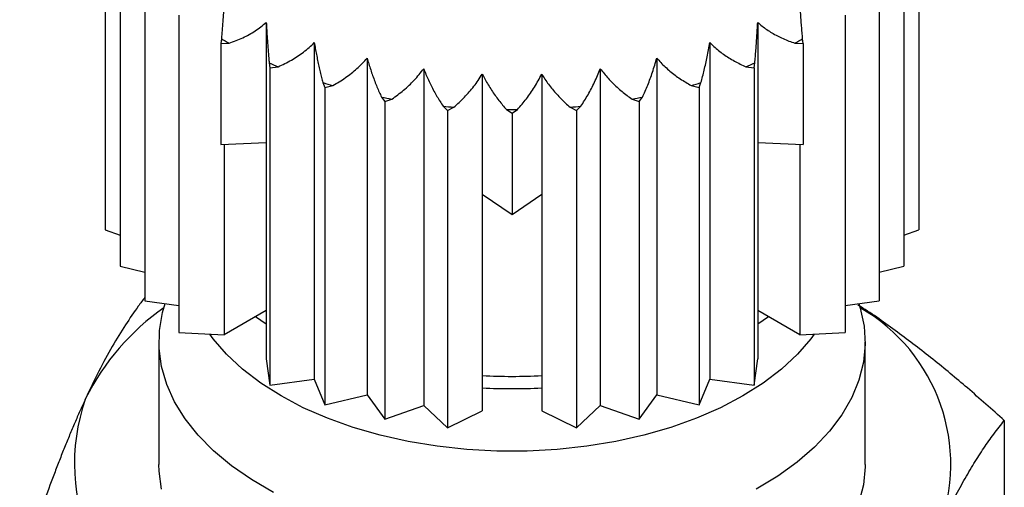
# Model space of a CAD drawing. Header units: millimetres. Extents: x 6 to 273, y 6 to 210.
# Tile 13 of 14: x 230.06 to 246.79, y 175.43 to 183.37. Entities that reach past the tile are written whole.
import ezdxf

# ---------------------------------------------------------------- set-up
doc = ezdxf.new("R2010")
doc.units = ezdxf.units.MM

msp = doc.modelspace()

# ---------------------------------------------------------------- linework, layer by layer
for p, q in [((231.515, 185.187), (231.515, 179.798)), ((245.342, 185.187), (245.342, 179.798)), ((231.771, 184.57), (231.771, 179.181)), ((245.086, 184.57), (245.086, 179.181)), ((232.192, 183.984), (232.192, 178.595)), ((244.666, 183.984), (244.666, 178.595)), ((232.765, 183.444), (232.765, 178.055)), ((244.092, 183.444), (244.092, 178.055)), ((234.253, 183.322), (234.253, 181.282)), ((242.604, 183.322), (242.604, 181.282)), ((233.49, 183.044), (233.479, 182.962)), ((243.378, 182.962), (243.367, 183.044)), ((233.479, 182.962), (233.622, 182.968)), ((233.479, 182.962), (233.479, 181.247)), ((235.069, 182.98), (235.069, 177.265)), ((241.788, 182.98), (241.788, 177.265)), ((243.236, 182.968), (243.378, 182.962)), ((243.378, 182.962), (243.378, 181.247)), ((235.968, 182.715), (235.968, 177.001)), ((240.889, 182.715), (240.889, 177.001)), ((234.303, 182.632), (234.314, 182.55)), ((234.314, 182.55), (234.453, 182.569)), ((234.314, 182.55), (234.314, 177.161)), ((236.928, 182.535), (236.928, 176.821)), ((239.929, 182.535), (239.929, 176.821)), ((242.404, 182.569), (242.543, 182.55)), ((242.543, 182.55), (242.554, 182.632)), ((242.543, 182.55), (242.543, 177.161)), ((237.924, 182.444), (237.924, 180.404)), ((238.933, 182.444), (238.933, 180.404)), ((235.217, 182.299), (235.251, 182.218)), ((235.251, 182.218), (235.383, 182.25)), ((235.251, 182.218), (235.251, 176.829)), ((241.474, 182.25), (241.607, 182.218)), ((241.607, 182.218), (241.64, 182.299)), ((241.607, 182.218), (241.607, 176.829)), ((236.211, 182.052), (236.265, 181.976)), ((240.592, 181.976), (240.647, 182.052)), ((236.265, 181.976), (236.388, 182.019)), ((236.265, 181.976), (236.265, 176.587)), ((237.259, 181.898), (237.334, 181.828)), ((237.334, 181.828), (237.442, 181.881)), ((239.415, 181.881), (239.524, 181.828)), ((239.524, 181.828), (239.598, 181.898)), ((240.47, 182.019), (240.592, 181.976)), ((240.592, 181.976), (240.592, 176.587)), ((237.334, 181.828), (237.334, 176.439)), ((238.336, 181.841), (238.429, 181.778)), ((238.429, 181.778), (238.522, 181.841)), ((238.429, 181.778), (238.429, 180.063)), ((239.524, 181.828), (239.524, 176.439)), ((233.479, 181.247), (234.253, 181.282)), ((233.54, 181.25), (233.54, 178.019)), ((234.253, 181.282), (234.253, 177.608)), ((242.604, 181.282), (242.604, 177.608)), ((242.604, 181.282), (243.378, 181.247)), ((243.317, 181.25), (243.317, 178.019)), ((237.924, 180.404), (238.429, 180.063)), ((237.924, 180.404), (237.924, 176.73)), ((238.429, 180.063), (238.933, 180.404)), ((238.933, 180.404), (238.933, 176.73)), ((231.515, 179.798), (231.771, 179.707)), ((245.086, 179.707), (245.342, 179.798)), ((231.771, 179.181), (232.192, 179.081)), ((244.666, 179.081), (245.086, 179.181)), ((232.192, 178.595), (232.765, 178.516)), ((244.092, 178.516), (244.666, 178.595)), ((234.253, 178.431), (233.54, 178.019)), ((243.317, 178.019), (242.604, 178.431)), ((232.765, 178.055), (233.54, 178.019)), ((243.317, 178.019), (244.092, 178.055)), ((232.429, 177.899), (232.429, 175.816)), ((244.429, 175.816), (244.429, 177.899)), ((234.253, 177.608), (234.314, 177.161)), ((242.543, 177.161), (242.604, 177.608)), ((234.314, 177.161), (235.069, 177.265)), ((235.069, 177.265), (235.251, 176.829)), ((241.607, 176.829), (241.788, 177.265)), ((241.788, 177.265), (242.543, 177.161)), ((235.251, 176.829), (235.968, 177.001)), ((235.968, 177.001), (236.265, 176.587)), ((240.592, 176.587), (240.889, 177.001)), ((240.889, 177.001), (241.607, 176.829)), ((236.265, 176.587), (236.928, 176.821)), ((236.928, 176.821), (237.334, 176.439)), ((237.334, 176.439), (237.924, 176.73)), ((238.933, 176.73), (239.524, 176.439)), ((239.524, 176.439), (239.929, 176.821)), ((239.929, 176.821), (240.592, 176.587)), ((246.794, 176.563), (246.794, 174.391))]:
    msp.add_line(p, q)
at = {"flags": 128}
for points in [[(234.378, 175.343), (234.002, 175.56), (233.662, 175.795), (233.358, 176.046), (233.095, 176.312), (232.873, 176.591), (232.694, 176.879), (232.561, 177.176), (232.473, 177.478), (232.432, 177.784), (232.438, 178.09), (232.491, 178.395), (232.535, 178.548)], [(244.322, 178.548), (244.346, 178.471), (244.411, 178.167), (244.428, 177.86), (244.399, 177.554), (244.323, 177.251), (244.201, 176.953), (244.033, 176.662), (243.822, 176.381), (243.569, 176.112), (243.275, 175.856), (242.943, 175.617), (242.576, 175.396)], [(234.253, 178.197), (234.159, 178.261), (234.069, 178.325)], [(242.788, 178.325), (242.698, 178.261), (242.604, 178.197)], [(243.564, 178.031), (243.506, 177.952), (243.277, 177.687), (243.007, 177.435), (242.698, 177.199), (242.353, 176.98), (241.974, 176.781), (241.565, 176.603), (241.129, 176.447), (240.67, 176.315), (240.192, 176.208), (239.699, 176.127), (239.195, 176.073), (238.685, 176.045), (238.172, 176.045), (237.662, 176.073), (237.158, 176.127), (236.665, 176.208), (236.187, 176.315), (235.728, 176.447), (235.292, 176.603), (234.883, 176.781), (234.504, 176.98), (234.159, 177.199), (233.85, 177.435), (233.58, 177.687), (233.352, 177.952), (233.293, 178.031)], [(232.473, 175.396), (232.432, 175.701), (232.429, 175.816)], [(244.429, 175.816), (244.428, 175.778), (244.399, 175.472), (244.323, 175.169)]]:
    msp.add_lwpolyline(points, dxfattribs=at)
for centre, radius, start, end in [((236.804, 188.633), 6.498, 239.3331, 240.6722), ((240.053, 188.633), 6.498, 299.3278, 300.6669), ((237.496, 190.033), 8.06, 246.6657, 247.8256), ((239.362, 190.033), 8.06, 292.1744, 293.3343), ((237.999, 191.449), 9.564, 253.0917, 254.1266), ((238.858, 191.449), 9.564, 285.8734, 286.9083), ((238.293, 192.666), 10.816, 258.8997, 259.853), ((238.564, 192.666), 10.816, 280.147, 281.1003), ((238.411, 193.488), 11.647, 264.322, 265.2295), ((238.446, 193.488), 11.647, 274.7705, 275.678), ((238.429, 193.778), 11.938, 269.5537, 270.4463), ((234.919, 175.06), 4.18, 125.1381, 153.3126), ((242.815, 175.816), 3.07, 338.6002, 60.1207), ((238.429, 186.651), 9.338, 266.9035, 273.0965), ((238.429, 186.701), 9.597, 266.9872, 273.0128), ((234.285, 175.835), 3.291, 160.4303, 249.3667)]:
    msp.add_arc(centre, radius, start, end)
for points, knots in [([(233.54, 183.734), (233.538, 183.7), (233.534, 183.631), (233.528, 183.528), (233.521, 183.426), (233.514, 183.325), (233.506, 183.228), (233.498, 183.133), (233.493, 183.074), (233.49, 183.044)], [0, 0, 0, 0, 0.136989, 0.277572, 0.420888, 0.565979, 0.711801, 0.856401, 1, 1, 1, 1]), ([(243.367, 183.044), (243.364, 183.079), (243.358, 183.149), (243.349, 183.258), (243.34, 183.371), (243.332, 183.488), (243.324, 183.609), (243.32, 183.692), (243.317, 183.734)], [0, 0, 0, 0, 0.169296, 0.335884, 0.500905, 0.665568, 0.832108, 1, 1, 1, 1]), ([(233.622, 182.968), (233.662, 182.982), (233.741, 183.009), (233.855, 183.059), (233.963, 183.114), (234.066, 183.176), (234.165, 183.244), (234.224, 183.296), (234.253, 183.322)], [0, 0, 0, 0, 0.169296, 0.335884, 0.500905, 0.665568, 0.832108, 1, 1, 1, 1]), ([(234.253, 183.322), (234.255, 183.288), (234.259, 183.219), (234.265, 183.116), (234.272, 183.014), (234.279, 182.913), (234.287, 182.816), (234.295, 182.721), (234.3, 182.662), (234.303, 182.632)], [0, 0, 0, 0, 0.136989, 0.277572, 0.420888, 0.565979, 0.711801, 0.856401, 1, 1, 1, 1]), ([(242.554, 182.632), (242.558, 182.667), (242.564, 182.737), (242.573, 182.847), (242.581, 182.959), (242.589, 183.076), (242.597, 183.197), (242.602, 183.28), (242.604, 183.322)], [0, 0, 0, 0, 0.1692956, 0.3358839, 0.5009045, 0.6655676, 0.8321078, 1, 1, 1, 1]), ([(242.604, 183.322), (242.628, 183.301), (242.677, 183.257), (242.758, 183.198), (242.845, 183.142), (242.938, 183.091), (243.034, 183.045), (243.134, 183.003), (243.202, 182.98), (243.236, 182.968)], [0, 0, 0, 0, 0.136989, 0.277572, 0.420888, 0.565979, 0.711801, 0.856401, 1, 1, 1, 1]), ([(234.453, 182.569), (234.492, 182.586), (234.57, 182.621), (234.681, 182.68), (234.787, 182.745), (234.887, 182.817), (234.983, 182.894), (235.041, 182.951), (235.069, 182.98)], [0, 0, 0, 0, 0.169296, 0.335884, 0.500904, 0.665567, 0.832108, 1, 1, 1, 1]), ([(235.069, 182.98), (235.075, 182.946), (235.086, 182.878), (235.105, 182.776), (235.126, 182.675), (235.147, 182.576), (235.17, 182.479), (235.193, 182.387), (235.209, 182.328), (235.217, 182.299)], [0, 0, 0, 0, 0.136988, 0.277571, 0.420887, 0.565978, 0.7118, 0.856401, 1, 1, 1, 1]), ([(241.64, 182.299), (241.649, 182.333), (241.668, 182.402), (241.695, 182.51), (241.72, 182.621), (241.744, 182.737), (241.767, 182.856), (241.781, 182.938), (241.788, 182.98)], [0, 0, 0, 0, 0.169296, 0.335884, 0.500904, 0.665567, 0.832108, 1, 1, 1, 1]), ([(241.788, 182.98), (241.811, 182.956), (241.859, 182.909), (241.938, 182.842), (242.023, 182.778), (242.113, 182.719), (242.208, 182.664), (242.304, 182.613), (242.371, 182.584), (242.404, 182.569)], [0, 0, 0, 0, 0.136988, 0.277571, 0.420887, 0.565978, 0.7118, 0.856401, 1, 1, 1, 1]), ([(235.383, 182.25), (235.42, 182.271), (235.493, 182.312), (235.599, 182.382), (235.7, 182.456), (235.795, 182.536), (235.886, 182.622), (235.941, 182.684), (235.968, 182.715)], [0, 0, 0, 0, 0.1692955, 0.3358836, 0.5009041, 0.6655673, 0.8321075, 1, 1, 1, 1]), ([(235.968, 182.715), (235.977, 182.682), (235.996, 182.615), (236.027, 182.516), (236.061, 182.418), (236.096, 182.321), (236.133, 182.227), (236.172, 182.137), (236.198, 182.08), (236.211, 182.052)], [0, 0, 0, 0, 0.136988, 0.277571, 0.420886, 0.565977, 0.7118, 0.856401, 1, 1, 1, 1]), ([(240.647, 182.052), (240.662, 182.086), (240.692, 182.152), (240.736, 182.257), (240.778, 182.365), (240.817, 182.478), (240.855, 182.594), (240.878, 182.675), (240.889, 182.715)], [0, 0, 0, 0, 0.169295, 0.335884, 0.500904, 0.665567, 0.832108, 1, 1, 1, 1]), ([(240.889, 182.715), (240.911, 182.69), (240.956, 182.638), (241.031, 182.564), (241.112, 182.493), (241.198, 182.425), (241.288, 182.362), (241.38, 182.303), (241.443, 182.268), (241.474, 182.25)], [0, 0, 0, 0, 0.1369882, 0.2775707, 0.4208864, 0.565977, 0.7117998, 0.856401, 1, 1, 1, 1]), ([(236.388, 182.019), (236.422, 182.043), (236.489, 182.091), (236.587, 182.169), (236.68, 182.252), (236.768, 182.341), (236.852, 182.435), (236.902, 182.502), (236.928, 182.535)], [0, 0, 0, 0, 0.169295, 0.335884, 0.500904, 0.665567, 0.832107, 1, 1, 1, 1]), ([(236.928, 182.535), (236.94, 182.503), (236.966, 182.438), (237.008, 182.342), (237.054, 182.248), (237.103, 182.155), (237.153, 182.065), (237.205, 181.979), (237.241, 181.925), (237.259, 181.898)], [0, 0, 0, 0, 0.136988, 0.27757, 0.420886, 0.565977, 0.7118, 0.856401, 1, 1, 1, 1]), ([(239.598, 181.898), (239.619, 181.93), (239.661, 181.993), (239.721, 182.093), (239.778, 182.197), (239.832, 182.305), (239.883, 182.418), (239.914, 182.496), (239.929, 182.535)], [0, 0, 0, 0, 0.1692954, 0.3358836, 0.5009041, 0.6655672, 0.8321075, 1, 1, 1, 1]), ([(239.929, 182.535), (239.95, 182.508), (239.992, 182.452), (240.061, 182.372), (240.136, 182.294), (240.215, 182.218), (240.298, 182.147), (240.382, 182.08), (240.441, 182.039), (240.47, 182.019)], [0, 0, 0, 0, 0.136988, 0.27757, 0.420886, 0.565977, 0.7118, 0.856401, 1, 1, 1, 1]), ([(237.442, 181.881), (237.473, 181.908), (237.533, 181.962), (237.62, 182.049), (237.703, 182.14), (237.782, 182.236), (237.857, 182.337), (237.902, 182.408), (237.924, 182.444)], [0, 0, 0, 0, 0.1692954, 0.3358835, 0.500904, 0.6655671, 0.8321074, 1, 1, 1, 1]), ([(237.924, 182.444), (237.94, 182.413), (237.971, 182.351), (238.024, 182.26), (238.081, 182.169), (238.142, 182.081), (238.205, 181.997), (238.269, 181.916), (238.314, 181.866), (238.336, 181.841)], [0, 0, 0, 0, 0.136988, 0.2775704, 0.4208858, 0.5659765, 0.7117994, 0.8564011, 1, 1, 1, 1]), ([(238.522, 181.841), (238.548, 181.87), (238.599, 181.929), (238.673, 182.023), (238.744, 182.121), (238.811, 182.224), (238.875, 182.331), (238.914, 182.406), (238.933, 182.444)], [0, 0, 0, 0, 0.169295, 0.335884, 0.500904, 0.665567, 0.832107, 1, 1, 1, 1]), ([(238.933, 182.444), (238.951, 182.415), (238.988, 182.356), (239.05, 182.269), (239.117, 182.185), (239.188, 182.103), (239.261, 182.024), (239.337, 181.95), (239.389, 181.904), (239.415, 181.881)], [0, 0, 0, 0, 0.136988, 0.27757, 0.420886, 0.565977, 0.711799, 0.856401, 1, 1, 1, 1]), ([(232.192, 178.654), (232.154, 178.605), (232.047, 178.464), (231.86, 178.189), (231.636, 177.824), (231.409, 177.411), (231.259, 177.094), (231.184, 176.937)], [0, 0, 0, 0, 0.116356, 0.333188, 0.553317, 0.778425, 1, 1, 1, 1]), ([(246.794, 176.563), (246.585, 176.749), (246.182, 177.109), (245.577, 177.611), (244.972, 178.072), (244.546, 178.378), (244.322, 178.515), (244.307, 178.525)], [0, 0, 0, 0, 0.254998, 0.492557, 0.73443, 0.982349, 1, 1, 1, 1]), ([(231.184, 176.937), (231.155, 176.874), (231.097, 176.748), (231.01, 176.55), (230.923, 176.345), (230.836, 176.134), (230.749, 175.916), (230.664, 175.693), (230.55, 175.39), (230.411, 174.999), (230.239, 174.503), (230.123, 174.155), (230.063, 173.975)], [0, 0, 0, 0, 0.076659, 0.15249, 0.228859, 0.305563, 0.382361, 0.458978, 0.535105, 0.686332, 0.838253, 1, 1, 1, 1]), ([(245.673, 174.696), (245.702, 174.758), (245.76, 174.881), (245.847, 175.057), (245.934, 175.226), (246.021, 175.388), (246.108, 175.544), (246.193, 175.693), (246.307, 175.88), (246.446, 176.099), (246.618, 176.343), (246.734, 176.489), (246.794, 176.563)], [0, 0, 0, 0, 0.076659, 0.15249, 0.228859, 0.305563, 0.382361, 0.458978, 0.535105, 0.686332, 0.838253, 1, 1, 1, 1])]:
    msp.add_open_spline(points, degree=3, knots=knots)

doc.saveas('drawing.dxf')
